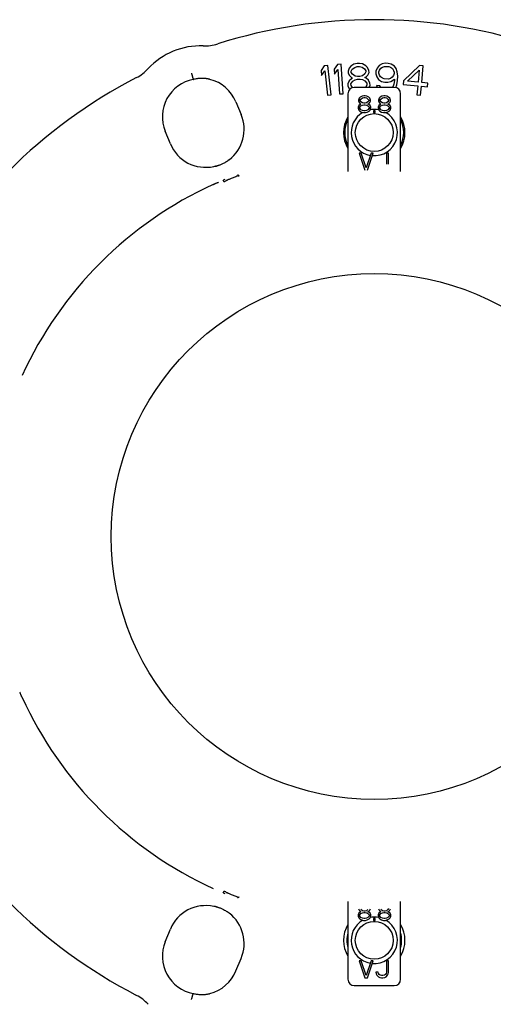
# Model space of a CAD drawing. Header units: inches. Extents: x 0 to 22, y 0 to 17.
# Tile 8 of 9: x 15.8 to 18.4, y 3.8 to 9.3. Entities that reach past the tile are written whole.
import ezdxf

# ---------------------------------------------------------------- set-up
doc = ezdxf.new("R2010")
doc.units = ezdxf.units.IN
doc.header["$LTSCALE"] = 1.21
doc.header["$MEASUREMENT"] = 0
doc.layers.get('0').update_dxf_attribs({"linetype": 'CONTINUOUS'})

msp = doc.modelspace()

# ---------------------------------------------------------------- linework, layer by layer
at = {"color": 7, "linetype": 'CONTINUOUS'}
for p, q in [((17.4741, 9.0352), (17.4561, 9.0085)), ((17.4946, 9.0374), (17.4741, 9.0352)), ((17.5121, 8.8729), (17.4946, 9.0374)), ((17.5472, 9.0419), (17.5285, 9.0158)), ((17.5285, 9.0158), (17.5307, 8.9877)), ((17.5307, 8.9877), (17.5494, 9.0139)), ((17.5678, 9.0436), (17.5472, 9.0419)), ((17.5494, 9.0139), (17.5601, 8.8771)), ((17.5807, 8.8787), (17.5678, 9.0436)), ((17.6138, 9.0222), (17.6075, 9.0043)), ((17.6237, 9.033), (17.6138, 9.0222)), ((17.6406, 9.0442), (17.6237, 9.033)), ((17.6247, 9.0049), (17.6312, 9.0157)), ((17.6312, 9.0157), (17.6446, 9.0267)), ((17.6577, 9.0483), (17.6406, 9.0442)), ((17.6446, 9.0267), (17.6583, 9.0307)), ((17.6715, 9.0487), (17.6577, 9.0483)), ((17.6583, 9.0307), (17.6721, 9.0312)), ((17.6888, 9.0458), (17.6715, 9.0487)), ((17.6721, 9.0312), (17.6859, 9.0281)), ((17.6859, 9.0281), (17.7001, 9.018)), ((17.7064, 9.0358), (17.6888, 9.0458)), ((17.7001, 9.018), (17.7073, 9.0077)), ((17.7171, 9.0256), (17.7064, 9.0358)), ((17.7245, 9.0083), (17.7171, 9.0256)), ((17.7703, 9.0224), (17.763, 9.005)), ((17.781, 9.0362), (17.7703, 9.0224)), ((17.7985, 9.0463), (17.781, 9.0362)), ((17.7838, 9.0115), (17.791, 9.0219)), ((17.791, 9.0219), (17.8015, 9.0286)), ((17.8159, 9.0493), (17.7985, 9.0463)), ((17.8015, 9.0286), (17.8119, 9.0318)), ((17.8119, 9.0318), (17.836, 9.0312)), ((17.8331, 9.0489), (17.8159, 9.0493)), ((17.8502, 9.0449), (17.8331, 9.0489)), ((17.836, 9.0312), (17.8463, 9.0274)), ((17.8463, 9.0274), (17.8564, 9.0201)), ((17.8671, 9.0339), (17.8502, 9.0449)), ((17.8564, 9.0201), (17.863, 9.0094)), ((17.8771, 9.0195), (17.8671, 9.0339)), ((17.8835, 9.0018), (17.8771, 9.0195)), ((18.0086, 9.0379), (17.9176, 8.9508)), ((18.0291, 9.036), (18.0086, 9.0379)), ((18.0206, 8.9414), (18.0291, 9.036)), ((16.7395, 8.9592), (16.7399, 8.9593)), ((16.8318, 8.9593), (16.8324, 8.9592)), ((16.8324, 8.9592), (16.8324, 8.9592)), ((17.4561, 9.0085), (17.4591, 8.9805)), ((17.4591, 8.9805), (17.477, 9.0072)), ((17.477, 9.0072), (17.4915, 8.8708)), ((17.6075, 9.0043), (17.6078, 8.9938)), ((17.6078, 8.9938), (17.6152, 8.98)), ((17.6261, 8.9627), (17.6127, 8.9517)), ((17.6152, 8.98), (17.6259, 8.9698)), ((17.6249, 8.9979), (17.6247, 9.0049)), ((17.6322, 8.9876), (17.6249, 8.9979)), ((17.6259, 8.9698), (17.6329, 8.9665)), ((17.6329, 8.9665), (17.6261, 8.9627)), ((17.6463, 8.9775), (17.6322, 8.9876)), ((17.6602, 8.9744), (17.6463, 8.9775)), ((17.647, 8.9564), (17.6607, 8.9604)), ((17.674, 8.9749), (17.6602, 8.9744)), ((17.6607, 8.9604), (17.6744, 8.9608)), ((17.6876, 8.9789), (17.674, 8.9749)), ((17.6744, 8.9608), (17.6883, 8.9578)), ((17.701, 8.9899), (17.6876, 8.9789)), ((17.6883, 8.9578), (17.7023, 8.9512)), ((17.7076, 9.0007), (17.701, 8.9899)), ((17.7017, 8.9688), (17.7085, 8.9726)), ((17.7087, 8.9655), (17.7017, 8.9688)), ((17.7073, 9.0077), (17.7076, 9.0007)), ((17.7085, 8.9726), (17.7185, 8.9835)), ((17.7229, 8.9554), (17.7087, 8.9655)), ((17.7185, 8.9835), (17.7249, 8.9977)), ((17.7249, 8.9977), (17.7245, 9.0083)), ((17.763, 9.005), (17.7626, 8.9909)), ((17.7626, 8.9909), (17.769, 8.9732)), ((17.769, 8.9732), (17.7789, 8.9588)), ((17.7789, 8.9588), (17.7959, 8.9478)), ((17.7799, 8.994), (17.7801, 9.001)), ((17.7831, 8.9834), (17.7799, 8.994)), ((17.7801, 9.001), (17.7838, 9.0115)), ((17.7897, 8.9726), (17.7831, 8.9834)), ((17.7998, 8.9653), (17.7897, 8.9726)), ((17.81, 8.9615), (17.7998, 8.9653)), ((17.8341, 8.9609), (17.81, 8.9615)), ((17.8446, 8.9641), (17.8341, 8.9609)), ((17.8551, 8.9709), (17.8446, 8.9641)), ((17.8475, 8.9464), (17.8686, 8.9599)), ((17.8623, 8.9812), (17.8551, 8.9709)), ((17.866, 8.9917), (17.8623, 8.9812)), ((17.863, 9.0094), (17.8662, 8.9987)), ((17.8662, 8.9987), (17.866, 8.9917)), ((17.8686, 8.9599), (17.8684, 8.9529)), ((17.8863, 8.977), (17.8835, 9.0018)), ((17.8856, 8.9524), (17.8863, 8.977)), ((17.9416, 8.9486), (18.006, 9.0099)), ((18.006, 9.0099), (18, 8.9433)), ((17.6127, 8.9517), (17.6064, 8.9339)), ((17.6064, 8.9339), (17.6068, 8.9233)), ((17.6068, 8.9233), (17.6142, 8.906)), ((17.6142, 8.906), (17.6169, 8.9035)), ((17.6236, 8.9345), (17.6335, 8.9489)), ((17.624, 8.9239), (17.6236, 8.9345)), ((17.6327, 8.9129), (17.624, 8.9239)), ((17.6335, 8.9489), (17.647, 8.9564)), ((17.8666, 8.9142), (17.6422, 8.9142)), ((17.7023, 8.9512), (17.7131, 8.9375)), ((17.7135, 8.927), (17.7048, 8.9142)), ((17.7131, 8.9375), (17.7135, 8.927)), ((17.7304, 8.9381), (17.7229, 8.9554)), ((17.726, 8.9142), (17.7307, 8.9275)), ((17.7307, 8.9275), (17.7304, 8.9381)), ((17.7677, 8.9239), (17.7706, 8.9142)), ((17.7849, 8.9235), (17.7677, 8.9239)), ((17.7906, 8.9142), (17.7849, 8.9235)), ((17.7959, 8.9478), (17.813, 8.9438)), ((17.813, 8.9438), (17.8302, 8.9434)), ((17.8302, 8.9434), (17.8475, 8.9464)), ((17.8606, 8.9214), (17.8556, 8.9142)), ((17.8644, 8.9319), (17.8606, 8.9214)), ((17.8684, 8.9529), (17.8644, 8.9319)), ((17.8752, 8.9131), (17.8815, 8.9279)), ((17.8815, 8.9279), (17.8856, 8.9524)), ((17.9176, 8.9508), (17.9157, 8.9297)), ((17.9157, 8.9297), (17.9981, 8.9223)), ((18, 8.9433), (17.9416, 8.9486)), ((17.9981, 8.9223), (17.9936, 8.8732)), ((18.0142, 8.8713), (18.0186, 8.9204)), ((18.0186, 8.9204), (18.053, 8.9173)), ((18.0549, 8.9383), (18.0206, 8.9414)), ((18.053, 8.9173), (18.0549, 8.9383)), ((17.4915, 8.8708), (17.5121, 8.8729)), ((17.5601, 8.8771), (17.5807, 8.8787)), ((17.6068, 8.8788), (17.6068, 8.4418)), ((17.6698, 8.8529), (17.6659, 8.8428)), ((17.6757, 8.8589), (17.6698, 8.8529)), ((17.6856, 8.8649), (17.6757, 8.8589)), ((17.6757, 8.8428), (17.6797, 8.8489)), ((17.6797, 8.8489), (17.6875, 8.8549)), ((17.6954, 8.867), (17.6856, 8.8649)), ((17.6875, 8.8549), (17.6954, 8.8569)), ((17.7033, 8.867), (17.6954, 8.867)), ((17.6954, 8.8569), (17.7033, 8.8569)), ((17.7131, 8.8649), (17.7033, 8.867)), ((17.7033, 8.8569), (17.7112, 8.8549)), ((17.7112, 8.8549), (17.719, 8.8489)), ((17.723, 8.8589), (17.7131, 8.8649)), ((17.719, 8.8489), (17.723, 8.8428)), ((17.7289, 8.8529), (17.723, 8.8589)), ((17.7328, 8.8428), (17.7289, 8.8529)), ((17.782, 8.8529), (17.7781, 8.8428)), ((17.7879, 8.8589), (17.782, 8.8529)), ((17.7978, 8.8649), (17.7879, 8.8589)), ((17.7879, 8.8428), (17.7919, 8.8489)), ((17.7919, 8.8489), (17.7998, 8.8549)), ((17.8076, 8.867), (17.7978, 8.8649)), ((17.7998, 8.8549), (17.8076, 8.8569)), ((17.8155, 8.867), (17.8076, 8.867)), ((17.8076, 8.8569), (17.8155, 8.8569)), ((17.8253, 8.8649), (17.8155, 8.867)), ((17.8155, 8.8569), (17.8234, 8.8549)), ((17.8234, 8.8549), (17.8312, 8.8489)), ((17.8352, 8.8589), (17.8253, 8.8649)), ((17.8312, 8.8489), (17.8352, 8.8428)), ((17.8411, 8.8529), (17.8352, 8.8589)), ((17.845, 8.8428), (17.8411, 8.8529)), ((17.9021, 8.4418), (17.9021, 8.8788)), ((17.9936, 8.8732), (18.0142, 8.8713)), ((16.9782, 8.8324), (17.0076, 8.7615)), ((17.6679, 8.8127), (17.6639, 8.8026)), ((17.6639, 8.8026), (17.6639, 8.7966)), ((17.6639, 8.7966), (17.6679, 8.7865)), ((17.6659, 8.8428), (17.6659, 8.8368)), ((17.6659, 8.8368), (17.6698, 8.8288)), ((17.6757, 8.8187), (17.6679, 8.8127)), ((17.6698, 8.8288), (17.6757, 8.8227)), ((17.6738, 8.8026), (17.6797, 8.8107)), ((17.6738, 8.7966), (17.6738, 8.8026)), ((17.6797, 8.7886), (17.6738, 8.7966)), ((17.6757, 8.8388), (17.6757, 8.8428)), ((17.6797, 8.8328), (17.6757, 8.8388)), ((17.6757, 8.8227), (17.6797, 8.8207)), ((17.6797, 8.8207), (17.6757, 8.8187)), ((17.6875, 8.8268), (17.6797, 8.8328)), ((17.6797, 8.8107), (17.6875, 8.8147)), ((17.6954, 8.8247), (17.6875, 8.8268)), ((17.6875, 8.8147), (17.6954, 8.8167)), ((17.7033, 8.8247), (17.6954, 8.8247)), ((17.6954, 8.8167), (17.7033, 8.8167)), ((17.7112, 8.8268), (17.7033, 8.8247)), ((17.7033, 8.8167), (17.7112, 8.8147)), ((17.719, 8.8328), (17.7112, 8.8268)), ((17.7112, 8.8147), (17.719, 8.8107)), ((17.723, 8.8388), (17.719, 8.8328)), ((17.719, 8.8207), (17.723, 8.8227)), ((17.723, 8.8187), (17.719, 8.8207)), ((17.719, 8.8107), (17.7249, 8.8026)), ((17.7249, 8.7966), (17.719, 8.7886)), ((17.723, 8.8428), (17.723, 8.8388)), ((17.723, 8.8227), (17.7289, 8.8288)), ((17.7309, 8.8127), (17.723, 8.8187)), ((17.7249, 8.8026), (17.7249, 8.7966)), ((17.7289, 8.8288), (17.7328, 8.8368)), ((17.7348, 8.8026), (17.7309, 8.8127)), ((17.7309, 8.7865), (17.7348, 8.7966)), ((17.7328, 8.8368), (17.7328, 8.8428)), ((17.7348, 8.7966), (17.7348, 8.8026)), ((17.7801, 8.8127), (17.7761, 8.8026)), ((17.7761, 8.8026), (17.7761, 8.7966)), ((17.7761, 8.7966), (17.7801, 8.7865)), ((17.7781, 8.8428), (17.7781, 8.8368)), ((17.7781, 8.8368), (17.782, 8.8288)), ((17.7879, 8.8187), (17.7801, 8.8127)), ((17.782, 8.8288), (17.7879, 8.8227)), ((17.786, 8.8026), (17.7919, 8.8107)), ((17.786, 8.7966), (17.786, 8.8026)), ((17.7919, 8.7886), (17.786, 8.7966)), ((17.7879, 8.8388), (17.7879, 8.8428)), ((17.7919, 8.8328), (17.7879, 8.8388)), ((17.7879, 8.8227), (17.7919, 8.8207)), ((17.7919, 8.8207), (17.7879, 8.8187)), ((17.7998, 8.8268), (17.7919, 8.8328)), ((17.7919, 8.8107), (17.7998, 8.8147)), ((17.8076, 8.8247), (17.7998, 8.8268)), ((17.7998, 8.8147), (17.8076, 8.8167)), ((17.8155, 8.8247), (17.8076, 8.8247)), ((17.8076, 8.8167), (17.8155, 8.8167)), ((17.8234, 8.8268), (17.8155, 8.8247)), ((17.8155, 8.8167), (17.8234, 8.8147)), ((17.8312, 8.8328), (17.8234, 8.8268)), ((17.8234, 8.8147), (17.8312, 8.8107)), ((17.8352, 8.8388), (17.8312, 8.8328)), ((17.8312, 8.8207), (17.8352, 8.8227)), ((17.8352, 8.8187), (17.8312, 8.8207)), ((17.8312, 8.8107), (17.8372, 8.8026)), ((17.8372, 8.7966), (17.8312, 8.7886)), ((17.8352, 8.8428), (17.8352, 8.8388)), ((17.8352, 8.8227), (17.8411, 8.8288)), ((17.8431, 8.8127), (17.8352, 8.8187)), ((17.8372, 8.8026), (17.8372, 8.7966)), ((17.8411, 8.8288), (17.845, 8.8368)), ((17.847, 8.8026), (17.8431, 8.8127)), ((17.8431, 8.7865), (17.847, 8.7966)), ((17.845, 8.8368), (17.845, 8.8428)), ((17.847, 8.7966), (17.847, 8.8026)), ((17.6679, 8.7865), (17.6738, 8.7805)), ((17.6738, 8.7805), (17.6836, 8.7745)), ((17.6875, 8.7845), (17.6797, 8.7886)), ((17.6836, 8.7745), (17.6935, 8.7725)), ((17.6954, 8.7825), (17.6875, 8.7845)), ((17.6935, 8.7725), (17.7053, 8.7725)), ((17.7033, 8.7825), (17.6954, 8.7825)), ((17.7112, 8.7845), (17.7033, 8.7825)), ((17.7053, 8.7725), (17.7151, 8.7745)), ((17.719, 8.7886), (17.7112, 8.7845)), ((17.7151, 8.7745), (17.7249, 8.7805)), ((17.7249, 8.7805), (17.7309, 8.7865)), ((17.7505, 8.7825), (17.7505, 8.7725)), ((17.7604, 8.7825), (17.7505, 8.7825)), ((17.7505, 8.7725), (17.7604, 8.7725)), ((17.7604, 8.7725), (17.7604, 8.7825)), ((17.7801, 8.7865), (17.786, 8.7805)), ((17.786, 8.7805), (17.7958, 8.7745)), ((17.7998, 8.7845), (17.7919, 8.7886)), ((17.7958, 8.7745), (17.8057, 8.7725)), ((17.8076, 8.7825), (17.7998, 8.7845)), ((17.8057, 8.7725), (17.8175, 8.7725)), ((17.8155, 8.7825), (17.8076, 8.7825)), ((17.8234, 8.7845), (17.8155, 8.7825)), ((17.8175, 8.7725), (17.8273, 8.7745)), ((17.8312, 8.7886), (17.8234, 8.7845)), ((17.8273, 8.7745), (17.8372, 8.7805)), ((17.8372, 8.7805), (17.8431, 8.7865)), ((16.6105, 8.597), (16.5811, 8.6679)), ((17.6693, 8.5445), (17.7008, 8.45)), ((17.6811, 8.5445), (17.6693, 8.5445)), ((17.7087, 8.4621), (17.6811, 8.5445)), ((17.7363, 8.5445), (17.7087, 8.4621)), ((17.7166, 8.45), (17.7481, 8.5445)), ((17.7481, 8.5445), (17.7363, 8.5445)), ((17.8229, 8.5445), (17.8229, 8.4822)), ((17.8347, 8.5445), (17.8229, 8.5445)), ((17.8347, 8.4822), (17.8347, 8.5445)), ((16.8685, 8.4719), (16.867, 8.4715)), ((16.9105, 8.386), (16.9072, 8.3938)), ((16.923, 8.3905), (16.923, 8.3906)), ((16.9072, 4.3913), (16.9105, 4.3991)), ((16.923, 4.3946), (16.923, 4.3945)), ((16.8647, 4.3141), (16.8654, 4.3139)), ((16.8679, 4.3134), (16.8694, 4.313)), ((17.6068, 4.3433), (17.6068, 3.9063)), ((17.9021, 3.9063), (17.9021, 4.3433)), ((17.6679, 4.2772), (17.6639, 4.2672)), ((17.6639, 4.2672), (17.6639, 4.2612)), ((17.6639, 4.2612), (17.6679, 4.2511)), ((17.6659, 4.3014), (17.6698, 4.2933)), ((17.6757, 4.2833), (17.6679, 4.2772)), ((17.6698, 4.2933), (17.6757, 4.2873)), ((17.6738, 4.2672), (17.6797, 4.2752)), ((17.6738, 4.2612), (17.6738, 4.2672)), ((17.6797, 4.2531), (17.6738, 4.2612)), ((17.6757, 4.2873), (17.6797, 4.2853)), ((17.6797, 4.2853), (17.6757, 4.2833)), ((17.6875, 4.2913), (17.6797, 4.2974)), ((17.6797, 4.2752), (17.6875, 4.2793)), ((17.6954, 4.2893), (17.6875, 4.2913)), ((17.6875, 4.2793), (17.6954, 4.2813)), ((17.7033, 4.2893), (17.6954, 4.2893)), ((17.6954, 4.2813), (17.7033, 4.2813)), ((17.7112, 4.2913), (17.7033, 4.2893)), ((17.7033, 4.2813), (17.7112, 4.2793)), ((17.719, 4.2974), (17.7112, 4.2913)), ((17.7112, 4.2793), (17.719, 4.2752)), ((17.719, 4.2853), (17.723, 4.2873)), ((17.723, 4.2833), (17.719, 4.2853)), ((17.719, 4.2752), (17.7249, 4.2672)), ((17.7249, 4.2612), (17.719, 4.2531)), ((17.723, 4.2873), (17.7289, 4.2933)), ((17.7309, 4.2772), (17.723, 4.2833)), ((17.7249, 4.2672), (17.7249, 4.2612)), ((17.7289, 4.2933), (17.7328, 4.3014)), ((17.7348, 4.2672), (17.7309, 4.2772)), ((17.7309, 4.2511), (17.7348, 4.2612)), ((17.7348, 4.2612), (17.7348, 4.2672)), ((17.7801, 4.2772), (17.7761, 4.2672)), ((17.7761, 4.2672), (17.7761, 4.2612)), ((17.7761, 4.2612), (17.7801, 4.2511)), ((17.7781, 4.3014), (17.782, 4.2933)), ((17.7879, 4.2833), (17.7801, 4.2772)), ((17.782, 4.2933), (17.7879, 4.2873)), ((17.786, 4.2672), (17.7919, 4.2752)), ((17.786, 4.2612), (17.786, 4.2672)), ((17.7919, 4.2531), (17.786, 4.2612)), ((17.7879, 4.2873), (17.7919, 4.2853)), ((17.7919, 4.2853), (17.7879, 4.2833)), ((17.7998, 4.2913), (17.7919, 4.2974)), ((17.7919, 4.2752), (17.7998, 4.2793)), ((17.8076, 4.2893), (17.7998, 4.2913)), ((17.7998, 4.2793), (17.8076, 4.2813)), ((17.8155, 4.2893), (17.8076, 4.2893)), ((17.8076, 4.2813), (17.8155, 4.2813)), ((17.8234, 4.2913), (17.8155, 4.2893)), ((17.8155, 4.2813), (17.8234, 4.2793)), ((17.8312, 4.2974), (17.8234, 4.2913)), ((17.8234, 4.2793), (17.8312, 4.2752)), ((17.8352, 4.3034), (17.8312, 4.2974)), ((17.8312, 4.2853), (17.8352, 4.2873)), ((17.8352, 4.2833), (17.8312, 4.2853)), ((17.8312, 4.2752), (17.8372, 4.2672)), ((17.8372, 4.2612), (17.8312, 4.2531)), ((17.8352, 4.2873), (17.8411, 4.2933)), ((17.8431, 4.2772), (17.8352, 4.2833)), ((17.8372, 4.2672), (17.8372, 4.2612)), ((17.8411, 4.2933), (17.845, 4.3014)), ((17.847, 4.2672), (17.8431, 4.2772)), ((17.8431, 4.2511), (17.847, 4.2612)), ((17.847, 4.2612), (17.847, 4.2672)), ((17.6679, 4.2511), (17.6738, 4.2451)), ((17.6738, 4.2451), (17.6836, 4.239)), ((17.6875, 4.2491), (17.6797, 4.2531)), ((17.6836, 4.239), (17.6935, 4.237)), ((17.6954, 4.2471), (17.6875, 4.2491)), ((17.6935, 4.237), (17.7053, 4.237)), ((17.7033, 4.2471), (17.6954, 4.2471)), ((17.7112, 4.2491), (17.7033, 4.2471)), ((17.7053, 4.237), (17.7151, 4.239)), ((17.719, 4.2531), (17.7112, 4.2491)), ((17.7151, 4.239), (17.7249, 4.2451)), ((17.7249, 4.2451), (17.7309, 4.2511)), ((17.7604, 4.2471), (17.7505, 4.2471)), ((17.7505, 4.2471), (17.7505, 4.237)), ((17.7505, 4.237), (17.7604, 4.237)), ((17.7604, 4.237), (17.7604, 4.2471)), ((17.7801, 4.2511), (17.786, 4.2451)), ((17.786, 4.2451), (17.7958, 4.239)), ((17.7998, 4.2491), (17.7919, 4.2531)), ((17.7958, 4.239), (17.8057, 4.237)), ((17.8076, 4.2471), (17.7998, 4.2491)), ((17.8057, 4.237), (17.8175, 4.237)), ((17.8155, 4.2471), (17.8076, 4.2471)), ((17.8234, 4.2491), (17.8155, 4.2471)), ((17.8175, 4.237), (17.8273, 4.239)), ((17.8312, 4.2531), (17.8234, 4.2491)), ((17.8273, 4.239), (17.8372, 4.2451)), ((17.8372, 4.2451), (17.8431, 4.2511)), ((16.5811, 4.1172), (16.6105, 4.1881)), ((16.9782, 3.9527), (17.0076, 4.0236)), ((17.6811, 4.0091), (17.6693, 4.0091)), ((17.6693, 4.0091), (17.7008, 3.9146)), ((17.7087, 3.9267), (17.6811, 4.0091)), ((17.7363, 4.0091), (17.7087, 3.9267)), ((17.7166, 3.9146), (17.7481, 4.0091)), ((17.7481, 4.0091), (17.7363, 4.0091)), ((17.8347, 4.0091), (17.8229, 4.0091)), ((17.8229, 4.0091), (17.8229, 3.9468)), ((17.8347, 3.9468), (17.8347, 4.0091)), ((17.7756, 3.9468), (17.7638, 3.9468)), ((17.7638, 3.9468), (17.7658, 3.9367)), ((17.7658, 3.9367), (17.7697, 3.9287)), ((17.7697, 3.9287), (17.7776, 3.9206)), ((17.7776, 3.9387), (17.7756, 3.9468)), ((17.7815, 3.9327), (17.7776, 3.9387)), ((17.7874, 3.9287), (17.7815, 3.9327)), ((17.7953, 3.9267), (17.7874, 3.9287)), ((17.8032, 3.9267), (17.7953, 3.9267)), ((17.8111, 3.9287), (17.8032, 3.9267)), ((17.817, 3.9327), (17.8111, 3.9287)), ((17.8209, 3.9387), (17.817, 3.9327)), ((17.8229, 3.9468), (17.8209, 3.9387)), ((17.8209, 3.9206), (17.8288, 3.9287)), ((17.8288, 3.9287), (17.8327, 3.9367)), ((17.8327, 3.9367), (17.8347, 3.9468)), ((17.6422, 3.8709), (17.8666, 3.8709)), ((17.7008, 3.9146), (17.7166, 3.9146)), ((17.7776, 3.9206), (17.7855, 3.9166)), ((17.7855, 3.9166), (17.7953, 3.9146)), ((17.7953, 3.9146), (17.8032, 3.9146)), ((17.8032, 3.9146), (17.813, 3.9166)), ((17.813, 3.9166), (17.8209, 3.9206)), ((16.7395, 3.8259), (16.7399, 3.8258)), ((16.8324, 3.8259), (16.8318, 3.8258)), ((16.8324, 3.8259), (16.8324, 3.8259))]:
    msp.add_line(p, q, dxfattribs=at)
for points in [[(16.8534, 8.4704), (16.8603, 8.4712), (16.864, 8.4711)], [(16.8685, 8.4707), (16.8671, 8.4708), (16.8654, 8.471), (16.8639, 8.4711)], [(16.867, 8.4715), (16.8657, 8.4712), (16.8647, 8.471)], [(16.9408, 8.5079), (16.9396, 8.507), (16.9347, 8.5034), (16.9299, 8.5), (16.9252, 8.4969), (16.9204, 8.4939), (16.9158, 8.4912), (16.9113, 8.4888), (16.907, 8.4865), (16.9028, 8.4844), (16.8988, 8.4826), (16.895, 8.4809), (16.8914, 8.4795), (16.8881, 8.4781), (16.8849, 8.4769), (16.8819, 8.4759), (16.8792, 8.475), (16.8766, 8.4742), (16.8743, 8.4735), (16.8722, 8.4729), (16.8702, 8.4723), (16.8685, 8.4719)], [(16.864, 4.314), (16.8599, 4.3139), (16.8534, 4.3147)], [(16.8639, 4.314), (16.8654, 4.3141), (16.8671, 4.3143), (16.8685, 4.3144)], [(16.8654, 4.3139), (16.8666, 4.3137), (16.8679, 4.3134)], [(16.8694, 4.313), (16.8711, 4.3125), (16.8729, 4.312), (16.875, 4.3114), (16.8773, 4.3107), (16.8799, 4.3099), (16.8826, 4.309), (16.8856, 4.3079), (16.8889, 4.3067), (16.8924, 4.3053), (16.8962, 4.3037), (16.9002, 4.3019), (16.9045, 4.2999), (16.909, 4.2976), (16.9137, 4.2951), (16.9186, 4.2923), (16.9236, 4.2892), (16.9287, 4.2859), (16.9339, 4.2823), (16.9392, 4.2784), (16.9408, 4.2772)]]:
    msp.add_lwpolyline(points, dxfattribs=at)
for centre, radius in [((17.7544, 8.6603), 0.1063), ((17.7544, 6.3926), 1.4764), ((17.7544, 4.1248), 0.1063)]:
    msp.add_circle(centre, radius, dxfattribs=at)
for centre, radius, start, end in [((17.7544, 6.3926), 2.9017, 72.3768, 107.6232), ((16.7781, 8.7495), 0.3978, 87.7432, 137.2568), ((16.8032, 9.3868), 0.24, 267.7432, 287.6232), ((16.3097, 9.1824), 0.24, 297.3768, 317.2568), ((17.7544, 6.3926), 2.9017, 117.3768, 152.6232), ((16.7781, 8.7495), 0.2132, 100.7139, 202.5), ((16.7781, 8.7495), 0.2165, 22.5, 75.4743), ((17.6422, 8.8788), 0.0354, 90, 180), ((17.8666, 8.8788), 0.0354, 0, 90), ((16.8075, 8.6786), 0.2165, 307.9806, 22.5), ((17.7544, 8.6603), 0.1725, 148.8732, 211.0398), ((17.7544, 8.6603), 0.1299, 119.6708, 260.1301), ((17.7544, 8.6603), 0.1299, 78.8266, 100.173), ((17.7544, 8.6603), 0.1299, 265.1725, 60.0534), ((17.7544, 8.6603), 0.1725, 328.9602, 31.1268), ((17.7544, 8.6603), 0.1654, 153.4859, 206.5141), ((17.7544, 8.6603), 0.1654, 333.4859, 26.5141), ((16.8075, 8.6786), 0.2132, 202.5, 282.4181), ((17.7544, 6.3926), 2.1732, 114.5765, 155.4235), ((17.7544, 6.3926), 2.1732, 112.701, 112.9439), ((17.7544, 6.3926), 2.1732, 204.5765, 245.4235), ((17.7544, 6.3926), 2.9017, 207.3768, 242.6232), ((17.7544, 6.3926), 2.1732, 247.0561, 247.299), ((16.8075, 4.1065), 0.2132, 77.5819, 157.5), ((16.8075, 4.1065), 0.2165, 337.5, 52.0194), ((17.7544, 4.1248), 0.1725, 148.9602, 211.1268), ((17.7544, 4.1248), 0.1299, 119.6708, 260.1301), ((17.7544, 4.1248), 0.1299, 78.8266, 100.173), ((17.7544, 4.1248), 0.1299, 265.1725, 60.0534), ((17.7544, 4.1248), 0.1725, 328.8732, 31.0398), ((17.7544, 4.1248), 0.1535, 164.3412, 195.6588), ((17.7544, 4.1248), 0.1535, 344.3412, 15.6588), ((16.7781, 4.0356), 0.2132, 157.5, 259.2861), ((16.7781, 4.0356), 0.2165, 284.5258, 337.5), ((17.6422, 3.9063), 0.0354, 180, 270), ((17.8666, 3.9063), 0.0354, 270, 360), ((16.3097, 3.6027), 0.24, 42.7432, 62.6232)]:
    msp.add_arc(centre, radius, start, end, dxfattribs=at)
for points, start_tangent, end_tangent in [([(16.7285, 8.9932), (16.7301, 8.9877), (16.7317, 8.9823), (16.7332, 8.9772), (16.7346, 8.9725), (16.7358, 8.9684), (16.7368, 8.9649), (16.7376, 8.9622)], (0.009193, -0.030988), (0.009013, -0.031041)), ([(16.7376, 8.9622), (16.7381, 8.9603), (16.7384, 8.9592)], (0.000854, -0.002941), (0.000852, -0.002942)), ([(16.7384, 8.9592), (16.7391, 8.9592), (16.7395, 8.9592)], (0.000291, -0.001004), (0.000977, 0.000154)), ([(16.7979, 8.9645), (16.7885, 8.9646), (16.7791, 8.9643), (16.7696, 8.9637), (16.76, 8.9627), (16.7501, 8.9612), (16.7399, 8.9593)], (-0.058337, 0.001696), (-0.057101, -0.012067)), ([(16.8317, 8.9593), (16.8275, 8.9603), (16.822, 8.9615), (16.8164, 8.9625), (16.8108, 8.9633), (16.8057, 8.9639), (16.8012, 8.9643), (16.7979, 8.9645)], (-0.033326, 0.008286), (-0.034325, 0.000998)), ([(16.9885, 8.417), (16.9775, 8.4127), (16.9668, 8.4084), (16.9567, 8.4044), (16.9475, 8.4007), (16.9396, 8.3974), (16.9329, 8.3947), (16.9279, 8.3926), (16.9246, 8.3912), (16.923, 8.3906)], (-0.065818, -0.025536), (-0.065093, -0.027332)), ([(16.9959, 8.4178), (16.9929, 8.4191), (16.9898, 8.4204), (16.9867, 8.4218)], (-0.009262, 0.004026), (-0.009269, 0.004011)), ([(16.9885, 8.417), (16.99, 8.4175), (16.9914, 8.4178), (16.9927, 8.4181), (16.9939, 8.4181), (16.995, 8.418), (16.9959, 8.4178)], (0.007123, 0.002763), (0.007007, -0.003044)), ([(16.8506, 8.3689), (16.8535, 8.3702), (16.8566, 8.3717), (16.8601, 8.3732), (16.8639, 8.3749), (16.8679, 8.3766), (16.8721, 8.3783), (16.8765, 8.38), (16.8811, 8.3814)], (0.029999, 0.013719), (0.031762, 0.008907)), ([(16.9105, 8.386), (16.9107, 8.3855), (16.9109, 8.3849), (16.911, 8.3845), (16.911, 8.3841), (16.9108, 8.3836)], (0.000965, -0.002329), (-0.002308, -0.001015)), ([(16.9198, 8.3876), (16.9184, 8.387), (16.9154, 8.3856), (16.9108, 8.3836)], (-0.007189, -0.006722), (-0.009009, -0.003964)), ([(16.9198, 8.3876), (16.9209, 8.3886), (16.922, 8.3896), (16.923, 8.3905)], (0.003204, 0.002974), (0.003222, 0.002955)), ([(15.7781, 5.4887), (15.7767, 5.4916), (15.7753, 5.4948), (15.7737, 5.4983), (15.7721, 5.5021), (15.7703, 5.5061), (15.7686, 5.5103), (15.767, 5.5146), (15.7656, 5.5192)], (-0.013719, 0.029999), (-0.008907, 0.031762)), ([(16.9108, 4.4015), (16.911, 4.401), (16.911, 4.4006), (16.9109, 4.4002), (16.9107, 4.3996), (16.9105, 4.3991)], (0.002306, -0.001015), (-0.000964, -0.002328)), ([(16.9108, 4.4015), (16.9154, 4.3995), (16.9184, 4.3981), (16.9198, 4.3975)], (0.009009, -0.003964), (0.007191, -0.006721)), ([(16.923, 4.3946), (16.922, 4.3955), (16.9209, 4.3965), (16.9198, 4.3975)], (-0.003223, 0.002955), (-0.003203, 0.002976)), ([(16.923, 4.3945), (16.9246, 4.3939), (16.9279, 4.3925), (16.9329, 4.3904), (16.9396, 4.3877), (16.9475, 4.3844), (16.9567, 4.3807), (16.9668, 4.3767), (16.9775, 4.3724), (16.9885, 4.3681)], (0.06515, -0.027195), (0.065824, -0.02552)), ([(16.9885, 4.3681), (16.99, 4.3676), (16.9914, 4.3673), (16.9927, 4.367), (16.9939, 4.367), (16.995, 4.3671), (16.9959, 4.3673)], (0.007123, -0.002763), (0.007007, 0.003044)), ([(16.9959, 4.3673), (16.9929, 4.366), (16.9898, 4.3647), (16.9867, 4.3633)], (-0.009262, -0.004026), (-0.009269, -0.004011)), ([(16.7285, 3.7919), (16.7301, 3.7974), (16.7317, 3.8028), (16.7332, 3.8079), (16.7346, 3.8126), (16.7358, 3.8167), (16.7368, 3.8202), (16.7376, 3.8229)], (0.009193, 0.030988), (0.009013, 0.031041)), ([(16.7376, 3.8229), (16.7381, 3.8248), (16.7384, 3.8259)], (0.000854, 0.002941), (0.000852, 0.002942)), ([(16.7384, 3.8259), (16.7391, 3.8259), (16.7395, 3.8259)], (0.000291, 0.001004), (0.000977, -0.000154)), ([(16.7399, 3.8258), (16.7501, 3.8239), (16.76, 3.8224), (16.7696, 3.8214), (16.7791, 3.8208), (16.7885, 3.8205), (16.7979, 3.8206)], (0.057101, -0.012067), (0.058337, 0.001696)), ([(16.7979, 3.8206), (16.8011, 3.8208), (16.8055, 3.8211), (16.8106, 3.8217), (16.8162, 3.8226), (16.8218, 3.8236), (16.8274, 3.8248), (16.8317, 3.8258)], (0.034326, 0.000998), (0.033327, 0.008286))]:
    msp.add_spline(points, degree=3, dxfattribs=dict(at, start_tangent=start_tangent, end_tangent=end_tangent))

doc.saveas('drawing.dxf')
